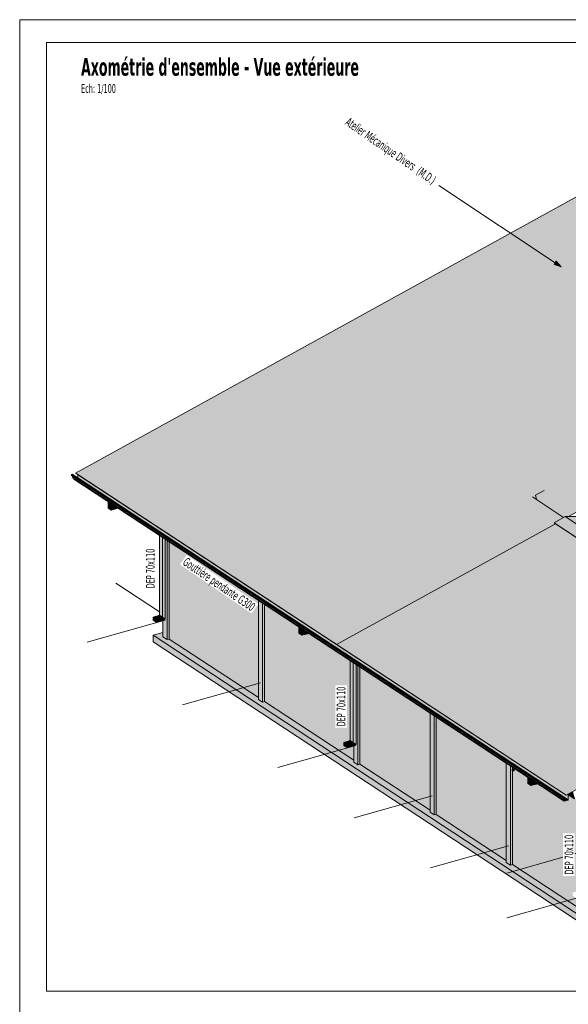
# Model space of a CAD drawing. Header units: millimetres. Extents: x 0 to 1517, y -116 to 725.
# Tile 57 of 256: x 328 to 475, y 461 to 725. Entities that reach past the tile are written whole.
import ezdxf

# ---------------------------------------------------------------- set-up
doc = ezdxf.new("R2010")
doc.units = ezdxf.units.MM
for name, color, linetype in [('Ech.1_1', 7, 'Continuous'), ('Ech.1_100', 7, 'Continuous'), ('Ech.1_75', 7, 'Continuous')]:
    doc.layers.add(name, color=color, linetype=linetype)
doc.styles.add('tahoma-', font='txt', dxfattribs={"height": 1})
doc.styles.add('tahoma-b', font='txt', dxfattribs={"height": 1})

# ---------------------------------------------------------------- blocks, each defined once
blk = doc.blocks.new('cw-line-extremity2')
at = {"linetype": 'Continuous', "lineweight": 0}
blk.add_hatch(color=0, dxfattribs=at).paths.add_polyline_path([(0, 0), (2, 0.5), (2, -0.5)])
at = {"color": 0, "linetype": 'Continuous', "lineweight": -2}
for p, q in [((0, 0), (2, 0.5)), ((2, -0.5), (0, 0)), ((2, 0.5), (2, -0.5))]:
    blk.add_line(p, q, dxfattribs=at)
blk = doc.blocks.new('CDWK_PTTYP01')
at = {"color": 0, "linetype": 'Continuous', "lineweight": -2}
for p, q in [((-0.5, 0.5), (0.5, 0.5)), ((-0.5, -0.5), (-0.5, 0.5)), ((0.5, 0.5), (0.5, -0.5)), ((0.5, -0.5), (-0.5, -0.5))]:
    blk.add_line(p, q, dxfattribs=at)
blk.add_point((0, 0), dxfattribs=at)

msp = doc.modelspace()

# ---------------------------------------------------------------- hatches: boundary and pattern name
at = {"layer": 'Ech.1_75', "linetype": 'Continuous', "lineweight": 5, "true_color": 0xe6f1fc, "transparency": 33554687}
for points in [[(474.033, 592.181), (474.925, 592.192), (564.916, 641.865), (494.928, 687.829), (342.713, 603.81), (412.701, 557.846), (471.456, 590.277), (471.058, 590.539), (474.033, 592.181)], [(471.456, 590.277), (412.701, 557.846), (474.283, 517.403), (535.615, 551.257), (535.216, 551.518), (532.64, 550.096), (471.456, 590.277)]]:
    msp.add_hatch(color=7, dxfattribs=at).paths.add_polyline_path(points)
at = {"layer": 'Ech.1_75', "linetype": 'Continuous', "lineweight": 5, "true_color": 0xd7d7ea, "transparency": 33554687}
for points in [[(473.215, 517.101), (473.223, 517.104), (341.654, 603.511), (341.645, 603.508), (341.637, 603.503), (341.629, 603.497), (341.621, 603.49), (341.615, 603.482), (341.609, 603.473), (341.604, 603.464), (341.601, 603.454), (341.599, 603.445), (341.598, 603.435), (473.168, 517.028), (473.168, 517.038), (473.17, 517.047), (473.174, 517.057), (473.178, 517.066), (473.184, 517.075), (473.191, 517.083), (473.198, 517.09), (473.206, 517.096), (473.215, 517.101)], [(473.168, 517.028), (341.598, 603.435), (341.598, 603.289), (473.168, 516.882), (473.168, 517.028)], [(473.168, 516.882), (341.598, 603.289), (341.599, 603.281), (341.6, 603.274), (341.603, 603.267), (341.606, 603.261), (341.61, 603.256), (341.615, 603.251), (341.618, 603.249), (473.187, 516.842), (473.184, 516.844), (473.179, 516.849), (473.175, 516.854), (473.172, 516.86), (473.169, 516.867), (473.168, 516.875), (473.168, 516.882)], [(341.773, 603.544), (341.654, 603.511), (473.223, 517.104), (473.342, 517.138), (341.773, 603.544)], [(473.352, 517.139), (473.361, 517.139), (473.37, 517.137), (473.378, 517.134), (341.81, 603.54), (341.809, 603.541), (341.801, 603.544), (341.792, 603.546), (341.783, 603.546), (341.773, 603.544), (473.342, 517.138), (473.352, 517.139)], [(473.278, 516.81), (473.195, 516.838), (473.189, 516.841), (473.187, 516.842), (473.184, 516.844), (467.381, 520.655), (341.821, 603.115), (341.825, 603.108), (341.837, 603.076), (473.406, 516.669), (473.394, 516.701), (473.378, 516.731), (473.358, 516.757), (473.334, 516.779), (473.321, 516.789), (473.307, 516.797), (473.278, 516.81)], [(341.981, 602.575), (473.55, 516.168), (473.406, 516.669), (341.837, 603.076), (341.981, 602.575)], [(473.55, 516.168), (341.981, 602.575), (341.992, 602.546), (342.006, 602.521), (342.024, 602.499), (342.046, 602.481), (342.049, 602.478), (473.615, 516.074), (473.593, 516.092), (473.575, 516.114), (473.561, 516.139), (473.55, 516.168)], [(473.699, 516.046), (473.694, 516.046), (473.666, 516.051), (473.639, 516.06), (473.618, 516.072), (473.615, 516.074), (466.844, 520.521), (342.201, 602.379), (342.201, 602.305), (473.77, 515.898), (473.77, 516), (473.699, 516.046)], [(342.22, 602.265), (473.789, 515.858), (473.786, 515.86), (473.78, 515.866), (473.776, 515.873), (473.772, 515.88), (473.77, 515.889), (473.77, 515.898), (342.201, 602.305), (342.201, 602.296), (342.203, 602.287), (342.207, 602.28), (342.211, 602.273), (342.217, 602.267), (342.22, 602.265)], [(474.807, 516.143), (474.814, 516.145), (474.821, 516.149), (474.827, 516.154), (474.833, 516.159), (474.838, 516.166), (474.843, 516.173), (474.847, 516.18), (474.849, 516.188), (474.851, 516.196), (474.851, 516.203), (343.282, 602.61), (343.282, 602.603), (343.28, 602.595), (343.277, 602.587), (343.274, 602.58), (343.273, 602.579), (473.379, 517.133), (473.385, 517.128), (473.391, 517.121), (473.395, 517.113), (473.397, 517.103), (473.398, 517.093), (473.397, 517.082), (473.395, 517.072), (473.394, 517.07), (474.807, 516.143)], [(474.724, 517.647), (474.283, 517.403), (343.282, 603.436), (343.282, 602.61), (474.851, 516.203), (474.851, 517.563), (474.724, 517.647)], [(352.261, 595.671), (351.457, 596.199), (351.457, 594.471), (352.261, 593.943), (352.261, 595.671)], [(353.041, 595.158), (352.261, 595.671), (352.261, 593.943), (353.041, 594.98), (353.041, 595.158)], [(353.237, 595.029), (353.041, 594.98), (352.261, 593.943), (354.167, 594.419), (353.237, 595.029)], [(353.041, 594.98), (353.237, 595.029), (353.041, 595.158), (353.041, 594.98)], [(365.195, 565.746), (365.999, 565.218), (365.999, 586.648), (365.195, 587.176), (365.195, 565.746)], [(366.78, 564.621), (366.78, 586.136), (365.999, 586.648), (365.999, 565.218), (366.78, 564.621)], [(364.327, 564.692), (365.999, 565.218), (365.195, 565.746), (363.523, 565.22), (364.327, 564.692)], [(363.547, 564.385), (364.351, 563.856), (364.327, 564.692), (363.523, 565.22), (363.547, 564.385)], [(364.351, 563.856), (366.78, 564.621), (365.999, 565.218), (364.327, 564.692), (364.351, 563.856)], [(403.427, 562.068), (402.623, 562.596), (402.623, 560.868), (403.427, 560.34), (403.427, 562.068)], [(404.207, 561.555), (403.427, 562.068), (403.427, 560.34), (404.207, 561.378), (404.207, 561.555)], [(403.427, 560.34), (405.333, 560.816), (404.403, 561.427), (404.207, 561.378), (403.427, 560.34)], [(404.207, 561.378), (404.403, 561.427), (404.207, 561.555), (404.207, 561.378)], [(416.361, 532.143), (417.165, 531.615), (417.165, 553.045), (416.361, 553.573), (416.361, 532.143)], [(417.946, 552.533), (417.165, 553.045), (417.165, 531.615), (417.946, 531.018), (417.946, 552.533)], [(415.493, 531.089), (417.165, 531.615), (416.361, 532.143), (414.689, 531.617), (415.493, 531.089)], [(414.712, 530.782), (415.517, 530.254), (415.493, 531.089), (414.689, 531.617), (414.712, 530.782)], [(415.517, 530.254), (417.946, 531.018), (417.165, 531.615), (415.493, 531.089), (415.517, 530.254)], [(464.826, 521.745), (464.022, 522.273), (464.022, 520.545), (464.826, 520.017), (464.826, 521.745)], [(465.606, 521.232), (464.826, 521.745), (464.826, 520.017), (465.606, 521.054), (465.606, 521.232)], [(465.802, 521.103), (465.606, 521.054), (464.826, 520.017), (466.732, 520.493), (465.802, 521.103)], [(465.606, 521.054), (465.802, 521.103), (465.606, 521.232), (465.606, 521.054)], [(473.694, 516.046), (473.724, 516.046), (473.732, 516.046), (473.74, 516.045), (473.748, 516.042), (473.751, 516.04), (473.754, 516.038), (473.759, 516.032), (473.764, 516.025), (473.767, 516.018), (473.769, 516.009), (473.77, 516), (473.77, 515.898), (473.77, 515.889), (473.772, 515.88), (473.776, 515.873), (473.78, 515.866), (473.786, 515.86), (473.789, 515.858), (473.793, 515.856), (473.8, 515.853), (473.808, 515.852), (473.817, 515.852), (473.825, 515.854), (474.807, 516.131), (474.816, 516.134), (474.824, 516.138), (474.832, 516.144), (474.84, 516.151), (474.846, 516.159), (474.852, 516.168), (474.856, 516.178), (474.86, 516.187), (474.862, 516.197), (474.863, 516.207), (474.863, 517.566), (474.851, 517.563), (474.851, 516.203), (474.851, 516.196), (474.849, 516.188), (474.847, 516.18), (474.843, 516.173), (474.838, 516.166), (474.833, 516.159), (474.827, 516.154), (474.821, 516.149), (474.814, 516.145), (474.807, 516.143), (473.825, 515.866), (473.819, 515.864), (473.812, 515.864), (473.805, 515.865), (473.799, 515.868), (473.796, 515.869), (473.794, 515.871), (473.789, 515.875), (473.786, 515.881), (473.783, 515.887), (473.781, 515.894), (473.781, 515.901), (473.781, 516.003), (473.78, 516.014), (473.778, 516.024), (473.774, 516.033), (473.769, 516.041), (473.762, 516.048), (473.758, 516.051), (473.754, 516.053), (473.746, 516.057), (473.736, 516.059), (473.726, 516.059), (473.698, 516.059), (473.671, 516.063), (473.645, 516.072), (473.626, 516.083), (473.622, 516.085), (473.602, 516.102), (473.585, 516.123), (473.571, 516.147), (473.561, 516.174), (473.417, 516.675), (473.405, 516.709), (473.388, 516.74), (473.367, 516.767), (473.342, 516.79), (473.329, 516.8), (473.314, 516.808), (473.283, 516.822), (473.201, 516.85), (473.196, 516.852), (473.194, 516.853), (473.192, 516.855), (473.188, 516.859), (473.185, 516.863), (473.182, 516.868), (473.18, 516.873), (473.179, 516.879), (473.179, 516.885), (473.179, 517.031), (473.179, 517.039), (473.181, 517.047), (473.184, 517.054), (473.187, 517.062), (473.192, 517.069), (473.197, 517.075), (473.203, 517.081), (473.21, 517.086), (473.216, 517.089), (473.223, 517.092), (473.342, 517.126), (473.35, 517.127), (473.358, 517.127), (473.365, 517.125), (473.371, 517.122), (473.372, 517.122), (473.377, 517.118), (473.381, 517.112), (473.384, 517.106), (473.386, 517.098), (473.387, 517.09), (473.386, 517.081), (473.384, 517.073), (473.381, 517.064), (473.377, 517.056), (473.371, 517.049), (473.365, 517.042), (473.358, 517.036), (473.35, 517.032), (473.342, 517.029), (473.287, 517.013), (473.287, 517.001), (473.342, 517.017), (473.352, 517.021), (473.361, 517.026), (473.37, 517.033), (473.378, 517.041), (473.385, 517.051), (473.391, 517.061), (473.395, 517.072), (473.397, 517.082), (473.398, 517.093), (473.397, 517.103), (473.395, 517.113), (473.391, 517.121), (473.385, 517.128), (473.379, 517.133), (473.378, 517.134), (473.37, 517.137), (473.361, 517.139), (473.352, 517.139), (473.342, 517.138), (473.223, 517.104), (473.215, 517.101), (473.206, 517.096), (473.198, 517.09), (473.191, 517.083), (473.184, 517.075), (473.178, 517.066), (473.174, 517.057), (473.17, 517.047), (473.168, 517.038), (473.168, 517.028), (473.168, 516.882), (473.168, 516.875), (473.169, 516.867), (473.172, 516.86), (473.175, 516.854), (473.179, 516.849), (473.184, 516.844), (473.187, 516.842), (473.189, 516.841), (473.195, 516.838), (473.278, 516.81), (473.307, 516.797), (473.321, 516.789), (473.334, 516.779), (473.358, 516.757), (473.378, 516.731), (473.394, 516.701), (473.406, 516.669), (473.55, 516.168), (473.561, 516.139), (473.575, 516.114), (473.593, 516.092), (473.615, 516.074), (473.618, 516.072), (473.639, 516.06), (473.666, 516.051), (473.694, 516.046)], [(473.342, 517.017), (473.287, 517.001), (473.189, 517.065), (473.187, 517.062), (473.184, 517.054), (473.181, 517.047), (473.179, 517.039), (473.179, 517.031), (473.179, 516.898), (473.329, 516.8), (473.342, 516.79), (473.367, 516.767), (473.388, 516.74), (473.405, 516.709), (473.417, 516.675), (473.559, 516.182), (473.754, 516.053), (473.758, 516.051), (473.762, 516.048), (473.769, 516.041), (473.774, 516.033), (473.778, 516.024), (473.78, 516.014), (473.781, 516.003), (473.781, 515.901), (473.781, 515.895), (473.825, 515.866), (474.807, 516.143), (473.394, 517.07), (473.391, 517.061), (473.385, 517.051), (473.378, 517.041), (473.37, 517.033), (473.361, 517.026), (473.352, 517.021), (473.342, 517.017)], [(473.283, 516.822), (473.314, 516.808), (473.329, 516.8), (473.179, 516.898), (473.179, 516.891), (473.283, 516.822)], [(473.201, 516.85), (473.283, 516.822), (473.179, 516.891), (473.179, 516.885), (473.179, 516.879), (473.18, 516.873), (473.182, 516.868), (473.185, 516.863), (473.188, 516.859), (473.201, 516.85)], [(473.194, 516.853), (473.199, 516.851), (473.188, 516.858), (473.192, 516.855), (473.194, 516.853)], [(473.287, 517.013), (473.195, 517.073), (473.189, 517.066), (473.287, 517.001), (473.287, 517.013)], [(473.24, 517.097), (473.223, 517.092), (473.216, 517.089), (473.21, 517.086), (473.203, 517.081), (473.197, 517.075), (473.195, 517.073), (473.287, 517.013), (473.342, 517.029), (473.24, 517.097)], [(473.358, 517.127), (473.35, 517.127), (473.342, 517.126), (473.24, 517.097), (473.342, 517.029), (473.35, 517.032), (473.358, 517.036), (473.365, 517.042), (473.371, 517.049), (473.377, 517.056), (473.381, 517.064), (473.384, 517.073), (473.386, 517.081), (473.387, 517.09), (473.386, 517.098), (473.384, 517.106), (473.381, 517.112), (473.377, 517.118), (473.372, 517.122), (473.371, 517.122), (473.365, 517.125), (473.358, 517.127)], [(473.726, 516.059), (473.736, 516.059), (473.746, 516.057), (473.755, 516.053), (473.559, 516.182), (473.561, 516.174), (473.564, 516.165), (473.726, 516.059)], [(473.698, 516.059), (473.726, 516.059), (473.564, 516.165), (473.571, 516.147), (473.585, 516.123), (473.602, 516.102), (473.622, 516.085), (473.626, 516.083), (473.645, 516.072), (473.671, 516.063), (473.698, 516.059)], [(473.724, 516.046), (473.699, 516.046), (473.77, 516), (473.769, 516.009), (473.767, 516.018), (473.764, 516.025), (473.759, 516.032), (473.754, 516.038), (473.751, 516.04), (473.748, 516.042), (473.74, 516.045), (473.732, 516.046), (473.724, 516.046)], [(473.812, 515.864), (473.819, 515.864), (473.825, 515.866), (473.781, 515.895), (473.781, 515.894), (473.783, 515.887), (473.786, 515.881), (473.789, 515.875), (473.794, 515.871), (473.796, 515.869), (473.799, 515.868), (473.805, 515.865), (473.812, 515.864)], [(474.851, 517.563), (474.863, 517.566), (474.733, 517.651), (474.724, 517.647), (474.851, 517.563)]]:
    msp.add_hatch(color=254, dxfattribs=at).paths.add_polyline_path(points)
at = {"layer": 'Ech.1_75', "linetype": 'Continuous', "lineweight": 5, "true_color": 0xddd7ea, "transparency": 33554687}
for points in [[(532.64, 550.096), (535.615, 551.738), (474.033, 592.181), (471.058, 590.539), (532.64, 550.096)], [(477.008, 592.218), (474.033, 592.181), (535.615, 551.738), (538.59, 551.775), (477.008, 592.218)]]:
    msp.add_hatch(color=254, dxfattribs=at).paths.add_polyline_path(points)
at = {"layer": 'Ech.1_75', "linetype": 'Continuous', "lineweight": 5, "true_color": 0xdcdcdc, "transparency": 33554687}
for points in [[(366.78, 564.621), (366.164, 564.427), (366.164, 559.899), (367.261, 559.178), (367.261, 585.82), (366.78, 586.136), (366.78, 564.621)], [(367.261, 559.178), (367.818, 559.336), (367.818, 585.454), (367.261, 585.82), (367.261, 559.178)], [(392.843, 569.018), (391.747, 569.738), (391.747, 543.097), (392.843, 542.377), (392.843, 569.018)], [(392.843, 542.377), (393.401, 542.534), (393.401, 568.652), (392.843, 569.018), (392.843, 542.377)], [(418.984, 525.733), (418.426, 525.576), (417.33, 526.296), (417.33, 526.819), (393.401, 542.534), (392.843, 542.377), (391.747, 543.097), (391.747, 543.621), (367.818, 559.336), (367.261, 559.178), (366.164, 559.899), (366.164, 561.1), (363.491, 560.345), (479.711, 484.019), (485.286, 485.592), (482.613, 487.348), (482.613, 486.039), (479.825, 485.253), (478.729, 485.973), (478.729, 486.496), (459.917, 498.851), (459.359, 498.694), (458.263, 499.414), (458.263, 499.937), (439.45, 512.292), (438.893, 512.135), (437.796, 512.855), (437.796, 513.378), (418.984, 525.733)], [(363.491, 558.54), (479.711, 482.214), (479.711, 484.019), (363.491, 560.345), (363.491, 558.54)], [(417.946, 531.018), (417.33, 530.824), (417.33, 526.296), (418.426, 525.576), (418.426, 552.217), (417.946, 552.533), (417.946, 531.018)], [(418.426, 525.576), (418.984, 525.733), (418.984, 551.851), (418.426, 552.217), (418.426, 525.576)], [(438.893, 538.776), (437.796, 539.496), (437.796, 512.855), (438.893, 512.135), (438.893, 538.776)], [(438.893, 512.135), (439.45, 512.292), (439.45, 538.41), (438.893, 538.776), (438.893, 512.135)], [(459.359, 525.335), (458.263, 526.055), (458.263, 499.414), (459.359, 498.694), (459.359, 525.335)], [(459.359, 498.694), (459.917, 498.851), (459.917, 524.969), (459.359, 525.335), (459.359, 498.694)]]:
    msp.add_hatch(color=254, dxfattribs=at).paths.add_polyline_path(points)
at = {"layer": 'Ech.1_75', "linetype": 'Continuous', "lineweight": 5, "true_color": 0xf8f8f8, "transparency": 33554687}
for points in [[(391.747, 569.738), (367.818, 585.454), (367.818, 559.336), (391.747, 543.621), (391.747, 569.738)], [(405.333, 560.816), (403.427, 560.34), (402.623, 560.868), (402.623, 562.596), (393.401, 568.652), (393.401, 542.534), (417.33, 526.819), (417.33, 530.824), (415.517, 530.254), (414.712, 530.782), (414.689, 531.617), (416.361, 532.143), (416.361, 553.573), (405.333, 560.816)], [(437.796, 539.496), (418.984, 551.851), (418.984, 525.733), (437.796, 513.378), (437.796, 539.496)], [(458.263, 526.055), (439.45, 538.41), (439.45, 512.292), (458.263, 499.937), (458.263, 526.055)], [(473.817, 515.852), (473.808, 515.852), (473.8, 515.853), (473.793, 515.856), (473.789, 515.858), (473.786, 515.86), (466.732, 520.493), (464.826, 520.017), (464.022, 520.545), (464.022, 522.273), (459.917, 524.969), (459.917, 498.851), (478.729, 486.496), (478.729, 490.501), (476.915, 489.931), (476.111, 490.459), (476.088, 491.294), (477.76, 491.82), (477.76, 516.617), (477.37, 516.873), (476.545, 516.418), (474.863, 517.522), (474.863, 516.207), (474.862, 516.197), (474.86, 516.187), (474.856, 516.178), (474.852, 516.168), (474.846, 516.159), (474.84, 516.151), (474.832, 516.144), (474.824, 516.138), (474.816, 516.134), (474.807, 516.131), (473.825, 515.854), (473.817, 515.852)]]:
    msp.add_hatch(color=7, dxfattribs=at).paths.add_polyline_path(points)
at = {"layer": 'Ech.1_75', "linetype": 'Continuous', "lineweight": 5, "true_color": 0xf7e0b3, "transparency": 33554687}
msp.add_hatch(color=254, dxfattribs=at).paths.add_polyline_path([(476.058, 518.383), (474.733, 517.651), (474.863, 517.566), (474.863, 517.522), (476.545, 516.418), (476.058, 518.383)])

# ---------------------------------------------------------------- linework, layer by layer
at = {"layer": 'Ech.1_1', "color": 7, "linetype": 'Continuous', "lineweight": 5}
msp.add_lwpolyline([(327.72, -115.512), (1516.72, -115.512), (1516.72, 725.488), (327.72, 725.488), (327.72, -115.512)], close=True, dxfattribs=at)
at = {"layer": 'Ech.1_100', "color": 1, "linetype": 'Continuous', "lineweight": 5}
msp.add_line((440.202, 680.99), (473.014, 659.148), dxfattribs=at)
at = {"layer": 'Ech.1_100', "color": 7, "linetype": 'Continuous', "lineweight": 5}
msp.add_lwpolyline([(666.256, 464.855), (666.256, 719.38), (334.895, 719.38), (334.895, 464.855), (666.256, 464.855)], close=True, dxfattribs=at)
at = {"layer": 'Ech.1_75', "color": 254, "linetype": 'Continuous', "lineweight": 5}
for p, q in [((465.262, 597.46), (473.635, 591.961)), ((468.416, 599.201), (466.117, 597.933))]:
    msp.add_line(p, q, dxfattribs=at)
at = {"layer": 'Ech.1_75', "color": 185, "linetype": 'Continuous', "lineweight": 5}
msp.add_line((466.35, 596.746), (466.117, 597.933), dxfattribs=at)
at = {"layer": 'Ech.1_75', "color": 7, "linetype": 'Continuous', "lineweight": 5}
for p, q in [((365.195, 566.657), (353.487, 574.346)), ((345.804, 558.453), (366.712, 564.352)), ((371.387, 541.651), (392.295, 547.551)), ((396.97, 524.85), (417.878, 530.75)), ((417.436, 511.409), (438.344, 517.309)), ((437.902, 497.968), (458.811, 503.867)), ((458.369, 496.561), (478.162, 502.146)), ((458.369, 484.527), (479.277, 490.426))]:
    msp.add_line(p, q, dxfattribs=at)
for points in [[(474.033, 592.181), (474.925, 592.192), (564.916, 641.865), (494.928, 687.829), (342.713, 603.81), (412.701, 557.846), (471.456, 590.277), (471.058, 590.539), (474.033, 592.181)], [(473.215, 517.101), (473.223, 517.104), (341.654, 603.511), (341.645, 603.508), (341.637, 603.503), (341.629, 603.497), (341.621, 603.49), (341.615, 603.482), (341.609, 603.473), (341.604, 603.464), (341.601, 603.454), (341.599, 603.445), (341.598, 603.435), (473.168, 517.028), (473.168, 517.038), (473.17, 517.047), (473.174, 517.057), (473.178, 517.066), (473.184, 517.075), (473.191, 517.083), (473.198, 517.09), (473.206, 517.096), (473.215, 517.101)], [(473.168, 517.028), (341.598, 603.435), (341.598, 603.289), (473.168, 516.882), (473.168, 517.028)], [(473.168, 516.882), (341.598, 603.289), (341.599, 603.281), (341.6, 603.274), (341.603, 603.267), (341.606, 603.261), (341.61, 603.256), (341.615, 603.251), (341.618, 603.249), (473.187, 516.842), (473.184, 516.844), (473.179, 516.849), (473.175, 516.854), (473.172, 516.86), (473.169, 516.867), (473.168, 516.875), (473.168, 516.882)], [(341.773, 603.544), (341.654, 603.511), (473.223, 517.104), (473.342, 517.138), (341.773, 603.544)], [(473.352, 517.139), (473.361, 517.139), (473.37, 517.137), (473.378, 517.134), (341.81, 603.54), (341.809, 603.541), (341.801, 603.544), (341.792, 603.546), (341.783, 603.546), (341.773, 603.544), (473.342, 517.138), (473.352, 517.139)], [(473.278, 516.81), (473.195, 516.838), (473.189, 516.841), (473.187, 516.842), (473.184, 516.844), (467.381, 520.655), (341.821, 603.115), (341.825, 603.108), (341.837, 603.076), (473.406, 516.669), (473.394, 516.701), (473.378, 516.731), (473.358, 516.757), (473.334, 516.779), (473.321, 516.789), (473.307, 516.797), (473.278, 516.81)], [(341.981, 602.575), (473.55, 516.168), (473.406, 516.669), (341.837, 603.076), (341.981, 602.575)], [(473.55, 516.168), (341.981, 602.575), (341.992, 602.546), (342.006, 602.521), (342.024, 602.499), (342.046, 602.481), (342.049, 602.478), (473.615, 516.074), (473.593, 516.092), (473.575, 516.114), (473.561, 516.139), (473.55, 516.168)], [(473.699, 516.046), (473.694, 516.046), (473.666, 516.051), (473.639, 516.06), (473.618, 516.072), (473.615, 516.074), (466.844, 520.521), (342.201, 602.379), (342.201, 602.305), (473.77, 515.898), (473.77, 516), (473.699, 516.046)], [(342.22, 602.265), (473.789, 515.858), (473.786, 515.86), (473.78, 515.866), (473.776, 515.873), (473.772, 515.88), (473.77, 515.889), (473.77, 515.898), (342.201, 602.305), (342.201, 602.296), (342.203, 602.287), (342.207, 602.28), (342.211, 602.273), (342.217, 602.267), (342.22, 602.265)], [(474.807, 516.143), (474.814, 516.145), (474.821, 516.149), (474.827, 516.154), (474.833, 516.159), (474.838, 516.166), (474.843, 516.173), (474.847, 516.18), (474.849, 516.188), (474.851, 516.196), (474.851, 516.203), (343.282, 602.61), (343.282, 602.603), (343.28, 602.595), (343.277, 602.587), (343.274, 602.58), (343.273, 602.579), (473.379, 517.133), (473.385, 517.128), (473.391, 517.121), (473.395, 517.113), (473.397, 517.103), (473.398, 517.093), (473.397, 517.082), (473.395, 517.072), (473.394, 517.07), (474.807, 516.143)], [(474.724, 517.647), (474.283, 517.403), (343.282, 603.436), (343.282, 602.61), (474.851, 516.203), (474.851, 517.563), (474.724, 517.647)], [(352.261, 595.671), (351.457, 596.199), (351.457, 594.471), (352.261, 593.943), (352.261, 595.671)], [(353.041, 595.158), (352.261, 595.671), (352.261, 593.943), (353.041, 594.98), (353.041, 595.158)], [(353.237, 595.029), (353.041, 594.98), (352.261, 593.943), (354.167, 594.419), (353.237, 595.029)], [(353.041, 594.98), (353.237, 595.029), (353.041, 595.158), (353.041, 594.98)], [(532.64, 550.096), (535.615, 551.738), (474.033, 592.181), (471.058, 590.539), (532.64, 550.096)], [(477.008, 592.218), (474.033, 592.181), (535.615, 551.738), (538.59, 551.775), (477.008, 592.218)], [(471.456, 590.277), (412.701, 557.846), (474.283, 517.403), (535.615, 551.257), (535.216, 551.518), (532.64, 550.096), (471.456, 590.277)], [(365.195, 565.746), (365.999, 565.218), (365.999, 586.648), (365.195, 587.176), (365.195, 565.746)], [(366.78, 564.621), (366.78, 586.136), (365.999, 586.648), (365.999, 565.218), (366.78, 564.621)], [(366.78, 564.621), (366.164, 564.427), (366.164, 559.899), (367.261, 559.178), (367.261, 585.82), (366.78, 586.136), (366.78, 564.621)], [(367.261, 559.178), (367.818, 559.336), (367.818, 585.454), (367.261, 585.82), (367.261, 559.178)], [(391.747, 569.738), (367.818, 585.454), (367.818, 559.336), (391.747, 543.621), (391.747, 569.738)], [(392.843, 569.018), (391.747, 569.738), (391.747, 543.097), (392.843, 542.377), (392.843, 569.018)], [(392.843, 542.377), (393.401, 542.534), (393.401, 568.652), (392.843, 569.018), (392.843, 542.377)], [(405.333, 560.816), (403.427, 560.34), (402.623, 560.868), (402.623, 562.596), (393.401, 568.652), (393.401, 542.534), (417.33, 526.819), (417.33, 530.824), (415.517, 530.254), (414.712, 530.782), (414.689, 531.617), (416.361, 532.143), (416.361, 553.573), (405.333, 560.816)], [(364.327, 564.692), (365.999, 565.218), (365.195, 565.746), (363.523, 565.22), (364.327, 564.692)], [(363.547, 564.385), (364.351, 563.856), (364.327, 564.692), (363.523, 565.22), (363.547, 564.385)], [(364.351, 563.856), (366.78, 564.621), (365.999, 565.218), (364.327, 564.692), (364.351, 563.856)], [(363.491, 558.54), (479.711, 482.214), (479.711, 484.019), (363.491, 560.345), (363.491, 558.54)], [(403.427, 562.068), (402.623, 562.596), (402.623, 560.868), (403.427, 560.34), (403.427, 562.068)], [(404.207, 561.555), (403.427, 562.068), (403.427, 560.34), (404.207, 561.378), (404.207, 561.555)], [(403.427, 560.34), (405.333, 560.816), (404.403, 561.427), (404.207, 561.378), (403.427, 560.34)], [(404.207, 561.378), (404.403, 561.427), (404.207, 561.555), (404.207, 561.378)], [(416.361, 532.143), (417.165, 531.615), (417.165, 553.045), (416.361, 553.573), (416.361, 532.143)], [(417.946, 552.533), (417.165, 553.045), (417.165, 531.615), (417.946, 531.018), (417.946, 552.533)], [(417.946, 531.018), (417.33, 530.824), (417.33, 526.296), (418.426, 525.576), (418.426, 552.217), (417.946, 552.533), (417.946, 531.018)], [(418.426, 525.576), (418.984, 525.733), (418.984, 551.851), (418.426, 552.217), (418.426, 525.576)], [(437.796, 539.496), (418.984, 551.851), (418.984, 525.733), (437.796, 513.378), (437.796, 539.496)], [(438.893, 538.776), (437.796, 539.496), (437.796, 512.855), (438.893, 512.135), (438.893, 538.776)], [(438.893, 512.135), (439.45, 512.292), (439.45, 538.41), (438.893, 538.776), (438.893, 512.135)], [(458.263, 526.055), (439.45, 538.41), (439.45, 512.292), (458.263, 499.937), (458.263, 526.055)], [(415.493, 531.089), (417.165, 531.615), (416.361, 532.143), (414.689, 531.617), (415.493, 531.089)], [(414.712, 530.782), (415.517, 530.254), (415.493, 531.089), (414.689, 531.617), (414.712, 530.782)], [(415.517, 530.254), (417.946, 531.018), (417.165, 531.615), (415.493, 531.089), (415.517, 530.254)], [(459.359, 525.335), (458.263, 526.055), (458.263, 499.414), (459.359, 498.694), (459.359, 525.335)], [(459.359, 498.694), (459.917, 498.851), (459.917, 524.969), (459.359, 525.335), (459.359, 498.694)], [(464.826, 521.745), (464.022, 522.273), (464.022, 520.545), (464.826, 520.017), (464.826, 521.745)], [(465.606, 521.232), (464.826, 521.745), (464.826, 520.017), (465.606, 521.054), (465.606, 521.232)], [(465.802, 521.103), (465.606, 521.054), (464.826, 520.017), (466.732, 520.493), (465.802, 521.103)], [(465.606, 521.054), (465.802, 521.103), (465.606, 521.232), (465.606, 521.054)], [(476.058, 518.383), (474.733, 517.651), (474.863, 517.566), (474.863, 517.522), (476.545, 516.418), (476.058, 518.383)], [(473.694, 516.046), (473.724, 516.046), (473.732, 516.046), (473.74, 516.045), (473.748, 516.042), (473.751, 516.04), (473.754, 516.038), (473.759, 516.032), (473.764, 516.025), (473.767, 516.018), (473.769, 516.009), (473.77, 516), (473.77, 515.898), (473.77, 515.889), (473.772, 515.88), (473.776, 515.873), (473.78, 515.866), (473.786, 515.86), (473.789, 515.858), (473.793, 515.856), (473.8, 515.853), (473.808, 515.852), (473.817, 515.852), (473.825, 515.854), (474.807, 516.131), (474.816, 516.134), (474.824, 516.138), (474.832, 516.144), (474.84, 516.151), (474.846, 516.159), (474.852, 516.168), (474.856, 516.178), (474.86, 516.187), (474.862, 516.197), (474.863, 516.207), (474.863, 517.566), (474.851, 517.563), (474.851, 516.203), (474.851, 516.196), (474.849, 516.188), (474.847, 516.18), (474.843, 516.173), (474.838, 516.166), (474.833, 516.159), (474.827, 516.154), (474.821, 516.149), (474.814, 516.145), (474.807, 516.143), (473.825, 515.866), (473.819, 515.864), (473.812, 515.864), (473.805, 515.865), (473.799, 515.868), (473.796, 515.869), (473.794, 515.871), (473.789, 515.875), (473.786, 515.881), (473.783, 515.887), (473.781, 515.894), (473.781, 515.901), (473.781, 516.003), (473.78, 516.014), (473.778, 516.024), (473.774, 516.033), (473.769, 516.041), (473.762, 516.048), (473.758, 516.051), (473.754, 516.053), (473.746, 516.057), (473.736, 516.059), (473.726, 516.059), (473.698, 516.059), (473.671, 516.063), (473.645, 516.072), (473.626, 516.083), (473.622, 516.085), (473.602, 516.102), (473.585, 516.123), (473.571, 516.147), (473.561, 516.174), (473.417, 516.675), (473.405, 516.709), (473.388, 516.74), (473.367, 516.767), (473.342, 516.79), (473.329, 516.8), (473.314, 516.808), (473.283, 516.822), (473.201, 516.85), (473.196, 516.852), (473.194, 516.853), (473.192, 516.855), (473.188, 516.859), (473.185, 516.863), (473.182, 516.868), (473.18, 516.873), (473.179, 516.879), (473.179, 516.885), (473.179, 517.031), (473.179, 517.039), (473.181, 517.047), (473.184, 517.054), (473.187, 517.062), (473.192, 517.069), (473.197, 517.075), (473.203, 517.081), (473.21, 517.086), (473.216, 517.089), (473.223, 517.092), (473.342, 517.126), (473.35, 517.127), (473.358, 517.127), (473.365, 517.125), (473.371, 517.122), (473.372, 517.122), (473.377, 517.118), (473.381, 517.112), (473.384, 517.106), (473.386, 517.098), (473.387, 517.09), (473.386, 517.081), (473.384, 517.073), (473.381, 517.064), (473.377, 517.056), (473.371, 517.049), (473.365, 517.042), (473.358, 517.036), (473.35, 517.032), (473.342, 517.029), (473.287, 517.013), (473.287, 517.001), (473.342, 517.017), (473.352, 517.021), (473.361, 517.026), (473.37, 517.033), (473.378, 517.041), (473.385, 517.051), (473.391, 517.061), (473.395, 517.072), (473.397, 517.082), (473.398, 517.093), (473.397, 517.103), (473.395, 517.113), (473.391, 517.121), (473.385, 517.128), (473.379, 517.133), (473.378, 517.134), (473.37, 517.137), (473.361, 517.139), (473.352, 517.139), (473.342, 517.138), (473.223, 517.104), (473.215, 517.101), (473.206, 517.096), (473.198, 517.09), (473.191, 517.083), (473.184, 517.075), (473.178, 517.066), (473.174, 517.057), (473.17, 517.047), (473.168, 517.038), (473.168, 517.028), (473.168, 516.882), (473.168, 516.875), (473.169, 516.867), (473.172, 516.86), (473.175, 516.854), (473.179, 516.849), (473.184, 516.844), (473.187, 516.842), (473.189, 516.841), (473.195, 516.838), (473.278, 516.81), (473.307, 516.797), (473.321, 516.789), (473.334, 516.779), (473.358, 516.757), (473.378, 516.731), (473.394, 516.701), (473.406, 516.669), (473.55, 516.168), (473.561, 516.139), (473.575, 516.114), (473.593, 516.092), (473.615, 516.074), (473.618, 516.072), (473.639, 516.06), (473.666, 516.051), (473.694, 516.046)], [(473.342, 517.017), (473.287, 517.001), (473.189, 517.065), (473.187, 517.062), (473.184, 517.054), (473.181, 517.047), (473.179, 517.039), (473.179, 517.031), (473.179, 516.898), (473.329, 516.8), (473.342, 516.79), (473.367, 516.767), (473.388, 516.74), (473.405, 516.709), (473.417, 516.675), (473.559, 516.182), (473.754, 516.053), (473.758, 516.051), (473.762, 516.048), (473.769, 516.041), (473.774, 516.033), (473.778, 516.024), (473.78, 516.014), (473.781, 516.003), (473.781, 515.901), (473.781, 515.895), (473.825, 515.866), (474.807, 516.143), (473.394, 517.07), (473.391, 517.061), (473.385, 517.051), (473.378, 517.041), (473.37, 517.033), (473.361, 517.026), (473.352, 517.021), (473.342, 517.017)], [(473.283, 516.822), (473.314, 516.808), (473.329, 516.8), (473.179, 516.898), (473.179, 516.891), (473.283, 516.822)], [(473.201, 516.85), (473.283, 516.822), (473.179, 516.891), (473.179, 516.885), (473.179, 516.879), (473.18, 516.873), (473.182, 516.868), (473.185, 516.863), (473.188, 516.859), (473.201, 516.85)], [(473.194, 516.853), (473.199, 516.851), (473.188, 516.858), (473.192, 516.855), (473.194, 516.853)], [(473.287, 517.013), (473.195, 517.073), (473.189, 517.066), (473.287, 517.001), (473.287, 517.013)], [(473.24, 517.097), (473.223, 517.092), (473.216, 517.089), (473.21, 517.086), (473.203, 517.081), (473.197, 517.075), (473.195, 517.073), (473.287, 517.013), (473.342, 517.029), (473.24, 517.097)], [(473.358, 517.127), (473.35, 517.127), (473.342, 517.126), (473.24, 517.097), (473.342, 517.029), (473.35, 517.032), (473.358, 517.036), (473.365, 517.042), (473.371, 517.049), (473.377, 517.056), (473.381, 517.064), (473.384, 517.073), (473.386, 517.081), (473.387, 517.09), (473.386, 517.098), (473.384, 517.106), (473.381, 517.112), (473.377, 517.118), (473.372, 517.122), (473.371, 517.122), (473.365, 517.125), (473.358, 517.127)], [(473.726, 516.059), (473.736, 516.059), (473.746, 516.057), (473.755, 516.053), (473.559, 516.182), (473.561, 516.174), (473.564, 516.165), (473.726, 516.059)], [(473.698, 516.059), (473.726, 516.059), (473.564, 516.165), (473.571, 516.147), (473.585, 516.123), (473.602, 516.102), (473.622, 516.085), (473.626, 516.083), (473.645, 516.072), (473.671, 516.063), (473.698, 516.059)], [(473.724, 516.046), (473.699, 516.046), (473.77, 516), (473.769, 516.009), (473.767, 516.018), (473.764, 516.025), (473.759, 516.032), (473.754, 516.038), (473.751, 516.04), (473.748, 516.042), (473.74, 516.045), (473.732, 516.046), (473.724, 516.046)], [(473.812, 515.864), (473.819, 515.864), (473.825, 515.866), (473.781, 515.895), (473.781, 515.894), (473.783, 515.887), (473.786, 515.881), (473.789, 515.875), (473.794, 515.871), (473.796, 515.869), (473.799, 515.868), (473.805, 515.865), (473.812, 515.864)], [(474.851, 517.563), (474.863, 517.566), (474.733, 517.651), (474.724, 517.647), (474.851, 517.563)]]:
    msp.add_lwpolyline(points, close=True, dxfattribs=at)
for points in [[(478.729, 486.496), (459.917, 498.851), (459.359, 498.694), (458.263, 499.414), (458.263, 499.937), (439.45, 512.292), (438.893, 512.135), (437.796, 512.855), (437.796, 513.378), (418.984, 525.733), (418.984, 525.733), (418.426, 525.576), (417.33, 526.296), (417.33, 526.819), (393.401, 542.534), (392.843, 542.377), (391.747, 543.097), (391.747, 543.621), (367.818, 559.336), (367.261, 559.178), (366.164, 559.899), (366.164, 561.1), (363.491, 560.345), (479.711, 484.019)], [(476.545, 516.418), (474.863, 517.522), (474.863, 516.207), (474.862, 516.197), (474.86, 516.187), (474.856, 516.178), (474.852, 516.168), (474.846, 516.159), (474.84, 516.151), (474.832, 516.144), (474.824, 516.138), (474.816, 516.134), (474.807, 516.131), (473.825, 515.854), (473.817, 515.852), (473.817, 515.852), (473.808, 515.852), (473.8, 515.853), (473.793, 515.856), (473.789, 515.858), (473.786, 515.86), (466.732, 520.493), (464.826, 520.017), (464.022, 520.545), (464.022, 522.273), (459.917, 524.969), (459.917, 498.851), (478.729, 486.496)]]:
    msp.add_lwpolyline(points, dxfattribs=at)

# ---------------------------------------------------------------- block references
at = {"layer": 'Ech.1_100', "color": 1, "lineweight": 5, "rotation": 146.349410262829}
msp.add_blockref('cw-line-extremity2', (473.014, 659.148), dxfattribs=at)
at = {"layer": 'Ech.1_75', "color": 8, "lineweight": 5, "xscale": 0.5, "yscale": 0.5, "zscale": 0.5}
msp.add_blockref('CDWK_PTTYP01', (460.122, 524.215), dxfattribs=at)

# ---------------------------------------------------------------- next in the draw order: texts
at = {"layer": 'Ech.1_100', "color": 7, "linetype": 'Continuous', "insert": (344.186, 715.214), "char_height": 5, "attachment_point": 1, "style": 'tahoma-b', "bg_fill": 3, "box_fill_scale": 1.15, "bg_fill_color": 256, "bg_fill_true_color": 13158600, "bg_fill_transparency": 33554687}
msp.add_mtext("\\A1;\\fTahoma|b1|i0;\\W0.600000;\\H4.758500;Axométrie d'ensemble - Vue extérieure", dxfattribs=at)
at = {"layer": 'Ech.1_100', "color": 1, "linetype": 'Continuous', "insert": (416.184, 699.404), "char_height": 2.5, "attachment_point": 1, "rotation": 325.33605, "style": 'tahoma-', "bg_fill": 3, "box_fill_scale": 1.15, "bg_fill_color": 256, "bg_fill_true_color": 13158600, "bg_fill_transparency": 33554687}
msp.add_mtext('\\A1;\\fTahoma|b0|i0;\\W0.600000;\\H2.379300;Atelier Mécanique Divers  (M.D.)', dxfattribs=at)
at = {"layer": 'Ech.1_100', "color": 175, "linetype": 'Continuous', "char_height": 2.5, "attachment_point": 1, "style": 'tahoma-', "bg_fill": 3, "box_fill_scale": 1.15, "bg_fill_color": 256, "bg_fill_true_color": 13158600, "bg_fill_transparency": 33554687}
for s, insert, rotation in [('\\A1;\\fTahoma|b0|i0;\\W0.600000;\\H2.360000;DEP 70x110', (361.574, 572.925), 90), ('\\A1;\\fTahoma|b0|i0;\\W0.600000;\\H2.373500;Gouttière pendante G300', (372.605, 581.371), 325.62253), ('\\A1;\\fTahoma|b0|i0;\\W0.600000;\\H2.360000;DEP 70x110', (412.762, 535.894), 90), ('\\A1;\\fTahoma|b0|i0;\\W0.600000;\\H2.360000;DEP 70x110', (473.886, 496.149), 90)]:
    msp.add_mtext(s, dxfattribs=dict(at, insert=insert, rotation=rotation))

# ---------------------------------------------------------------- next in the draw order: texts
at = {"layer": 'Ech.1_100', "color": 7, "linetype": 'Continuous', "insert": (344.186, 708.214), "char_height": 2.5, "attachment_point": 1, "style": 'tahoma-', "bg_fill": 3, "box_fill_scale": 1.15, "bg_fill_color": 256, "bg_fill_true_color": 13158600, "bg_fill_transparency": 33554687}
msp.add_mtext('\\A1;\\fTahoma|b0|i0;\\W0.600000;\\H2.358900;Ech: 1/100', dxfattribs=at)

doc.saveas('drawing.dxf')
